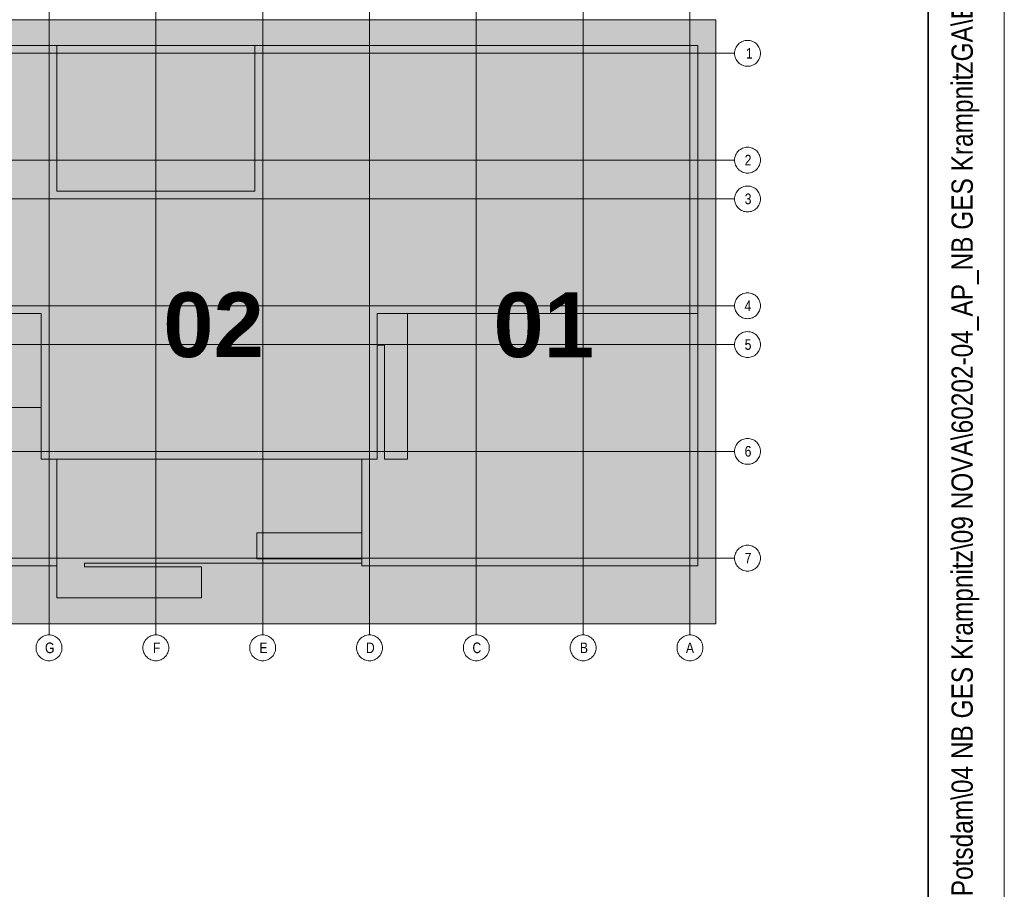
# Model space of a CAD drawing. Extents: x -620 to 300, y 62 to 1107.
# Tile 45 of 256: x 236 to 300, y 223 to 280. Entities that reach past the tile are written whole.
import ezdxf
from ezdxf.lldxf.tags import DXFTag

# ---------------------------------------------------------------- set-up
doc = ezdxf.new("R2010")
doc.units = 0
for name, color, linetype, lineweight in [('iwb_Plankopf Linie', 7, 'Continuous', 13), ('iwb_Plankopf Rahmen', 7, 'Continuous', 35), ('iwb_Plankopf Text', 7, 'Continuous', 18), ('PK_LP', 7, 'Continuous', 9), ('PK_LP_Achsen', 7, 'STRICHPUNKT2', 5)]:
    doc.layers.add(name, color=color, linetype=linetype, lineweight=lineweight)
for name, color, linetype, lineweight, true_color in [('PK_LP_T04', 5, 'Continuous', 9, 0x0000ff), ('PK_LP_T04_Rest', 9, 'Continuous', 9, 0x808080), ('PK_LP_Tennung', 9, 'Continuous', 18, 0x808080)]:
    doc.layers.add(name, color=color, linetype=linetype, lineweight=lineweight, true_color=true_color)
doc.styles.get("Standard").update_dxf_attribs({"font": 'ARIALN.TTF'})
tags = doc.linetypes.add('grob', pattern=[14, 3, -8, 3]).pattern_tags.tags
tags[8:9] = [DXFTag(74, 4), DXFTag(75, 0), DXFTag(340, '0'), DXFTag(46, 0.0), DXFTag(50, 0.0), DXFTag(44, 0.0), DXFTag(45, 0.0)]
tags[6:7] = [DXFTag(74, 4), DXFTag(75, 0), DXFTag(340, '0'), DXFTag(46, 0.0), DXFTag(50, 0.0), DXFTag(44, 0.0), DXFTag(45, 0.0)]
tags[4:5] = [DXFTag(74, 4), DXFTag(75, 0), DXFTag(340, '0'), DXFTag(46, 0.0), DXFTag(50, 0.0), DXFTag(44, 0.0), DXFTag(45, 0.0)]
tags = doc.linetypes.add('STRICHPUNKT2', pattern=[12.7, 6.35, -3.175, 0, -3.175]).pattern_tags.tags
tags[10:11] = [DXFTag(74, 4), DXFTag(75, 0), DXFTag(340, '0'), DXFTag(46, 0.0), DXFTag(50, 0.0), DXFTag(44, 0.0), DXFTag(45, 0.0)]
tags[8:9] = [DXFTag(74, 4), DXFTag(75, 0), DXFTag(340, '0'), DXFTag(46, 0.0), DXFTag(50, 0.0), DXFTag(44, 0.0), DXFTag(45, 0.0)]
tags[6:7] = [DXFTag(74, 4), DXFTag(75, 0), DXFTag(340, '0'), DXFTag(46, 0.0), DXFTag(50, 0.0), DXFTag(44, 0.0), DXFTag(45, 0.0)]
tags[4:5] = [DXFTag(74, 4), DXFTag(75, 0), DXFTag(340, '0'), DXFTag(46, 0.0), DXFTag(50, 0.0), DXFTag(44, 0.0), DXFTag(45, 0.0)]

# ---------------------------------------------------------------- blocks, each defined once
blk = doc.blocks.new('Blockreferenz-A06G9FR58I')
at = {"layer": 'PK_LP', "linetype": 'grob', "lineweight": 5, "ltscale": 0.13}
for p, q in [((216.605, 279.685), (237.643, 279.685)), ((237.643, 279.685), (258.68, 279.685)), ((237.643, 240.014), (237.643, 279.685)), ((237.643, 279.685), (237.643, 240.014)), ((258.68, 279.685), (281.418, 279.685)), ((258.68, 240.014), (258.68, 279.685)), ((258.68, 279.685), (258.68, 240.014)), ((281.418, 279.685), (281.418, 240.014)), ((237.643, 240.014), (216.605, 240.014)), ((258.68, 240.014), (237.643, 240.014)), ((281.418, 240.014), (258.68, 240.014))]:
    blk.add_line(p, q, dxfattribs=at)
at = {"layer": 'PK_LP', "linetype": 'ByBlock', "lineweight": 13, "ltscale": 0.13}
for p, q in [((209.085, 277.985), (238.15, 277.985)), ((238.15, 277.985), (251.16, 277.985)), ((238.15, 268.423), (238.15, 277.985)), ((238.15, 277.985), (238.15, 268.423)), ((251.16, 277.985), (251.16, 268.423)), ((251.16, 268.423), (251.16, 277.985)), ((251.16, 277.985), (280.225, 277.985)), ((280.225, 277.985), (280.225, 260.395)), ((251.16, 268.423), (238.15, 268.423)), ((238.15, 268.423), (251.16, 268.423)), ((237.135, 260.395), (217.113, 260.395)), ((237.135, 250.833), (237.135, 260.395)), ((280.225, 260.395), (259.188, 260.395)), ((259.188, 260.395), (259.188, 250.833)), ((261.185, 260.395), (259.188, 260.395)), ((259.188, 260.395), (259.188, 258.319)), ((280.225, 260.395), (259.188, 260.395)), ((259.188, 260.395), (259.188, 250.833)), ((261.185, 250.833), (261.185, 260.395)), ((280.225, 243.82), (280.225, 260.395)), ((259.188, 258.319), (259.655, 258.319)), ((259.655, 258.319), (259.655, 250.833)), ((237.135, 254.222), (221.25, 254.222)), ((237.135, 250.833), (237.135, 254.222)), ((238.15, 250.833), (237.135, 250.833)), ((259.188, 250.833), (237.135, 250.833)), ((238.15, 250.833), (238.15, 241.714)), ((258.173, 250.833), (238.15, 250.833)), ((238.15, 243.82), (238.15, 250.833)), ((258.173, 243.996), (258.173, 250.833)), ((259.188, 250.833), (258.173, 250.833)), ((258.173, 250.833), (258.173, 245.994)), ((259.655, 250.833), (261.185, 250.833)), ((251.288, 245.994), (251.288, 244.294)), ((258.173, 245.994), (251.288, 245.994)), ((216.098, 243.82), (238.15, 243.82)), ((239.976, 243.754), (239.976, 243.996)), ((239.976, 243.996), (258.173, 243.996)), ((247.66, 243.754), (239.976, 243.754)), ((247.66, 241.714), (247.66, 243.754)), ((251.288, 244.294), (258.173, 244.294)), ((258.173, 244.294), (258.173, 243.82)), ((258.173, 243.82), (280.225, 243.82)), ((238.15, 241.714), (247.66, 241.714))]:
    blk.add_line(p, q, dxfattribs=at)
at = {"layer": 'PK_LP_Achsen', "linetype": 'STRICHPUNKT2', "ltscale": 0.13}
for p, q in [((237.643, 280.408), (237.643, 239.291)), ((244.655, 280.408), (244.655, 239.291)), ((251.668, 280.408), (251.668, 239.291)), ((258.68, 280.408), (258.68, 239.291)), ((265.693, 280.408), (265.693, 239.291)), ((272.705, 280.408), (272.705, 239.291)), ((279.718, 280.408), (279.718, 239.291)), ((128.038, 277.478), (282.648, 277.478)), ((128.038, 270.465), (282.648, 270.465)), ((128.038, 267.915), (282.648, 267.915)), ((128.038, 260.903), (282.648, 260.903)), ((128.038, 258.353), (282.648, 258.353)), ((128.038, 251.34), (282.648, 251.34)), ((128.038, 244.328), (282.648, 244.328))]:
    blk.add_line(p, q, dxfattribs=at)
at = {"layer": 'PK_LP_Achsen', "linetype": 'ByBlock', "ltscale": 0.13}
for p, q in [((282.748, 277.878), (282.791, 277.95)), ((282.791, 277.95), (282.841, 278.017)), ((282.841, 278.017), (282.897, 278.079)), ((282.897, 278.079), (282.958, 278.135)), ((282.958, 278.135), (283.025, 278.184)), ((283.025, 278.184), (283.097, 278.227)), ((283.097, 278.227), (283.172, 278.263)), ((283.172, 278.263), (283.251, 278.291)), ((283.251, 278.291), (283.332, 278.311)), ((283.332, 278.311), (283.414, 278.323)), ((283.414, 278.323), (283.498, 278.328)), ((283.498, 278.328), (283.581, 278.323)), ((283.581, 278.323), (283.663, 278.311)), ((283.663, 278.311), (283.744, 278.291)), ((283.744, 278.291), (283.823, 278.263)), ((283.823, 278.263), (283.898, 278.227)), ((283.898, 278.227), (283.97, 278.184)), ((283.97, 278.184), (284.037, 278.135)), ((284.037, 278.135), (284.099, 278.079)), ((284.099, 278.079), (284.155, 278.017)), ((284.155, 278.017), (284.204, 277.95)), ((284.204, 277.95), (284.247, 277.878)), ((282.648, 277.478), (282.652, 277.561)), ((282.652, 277.394), (282.648, 277.478)), ((282.652, 277.561), (282.664, 277.643)), ((282.664, 277.312), (282.652, 277.394)), ((282.664, 277.643), (282.684, 277.724)), ((282.684, 277.231), (282.664, 277.312)), ((282.684, 277.724), (282.712, 277.803)), ((282.712, 277.803), (282.748, 277.878)), ((284.247, 277.878), (284.283, 277.803)), ((284.283, 277.803), (284.311, 277.724)), ((284.311, 277.724), (284.331, 277.643)), ((284.331, 277.312), (284.311, 277.231)), ((284.331, 277.643), (284.344, 277.561)), ((284.344, 277.394), (284.331, 277.312)), ((284.344, 277.561), (284.348, 277.478)), ((284.348, 277.478), (284.344, 277.394)), ((282.712, 277.152), (282.684, 277.231)), ((282.748, 277.077), (282.712, 277.152)), ((282.791, 277.005), (282.748, 277.077)), ((282.841, 276.938), (282.791, 277.005)), ((282.897, 276.877), (282.841, 276.938)), ((282.958, 276.82), (282.897, 276.877)), ((283.025, 276.771), (282.958, 276.82)), ((283.097, 276.728), (283.025, 276.771)), ((283.172, 276.692), (283.097, 276.728)), ((283.251, 276.664), (283.172, 276.692)), ((283.332, 276.644), (283.251, 276.664)), ((283.414, 276.632), (283.332, 276.644)), ((283.663, 276.644), (283.581, 276.632)), ((283.744, 276.664), (283.663, 276.644)), ((283.823, 276.692), (283.744, 276.664)), ((283.898, 276.728), (283.823, 276.692)), ((283.97, 276.771), (283.898, 276.728)), ((284.037, 276.82), (283.97, 276.771)), ((284.099, 276.877), (284.037, 276.82)), ((284.155, 276.938), (284.099, 276.877)), ((284.204, 277.005), (284.155, 276.938)), ((284.247, 277.077), (284.204, 277.005)), ((284.283, 277.152), (284.247, 277.077)), ((284.311, 277.231), (284.283, 277.152)), ((283.498, 276.628), (283.414, 276.632)), ((283.581, 276.632), (283.498, 276.628)), ((282.712, 270.79), (282.748, 270.866)), ((282.748, 270.866), (282.791, 270.937)), ((282.791, 270.937), (282.841, 271.004)), ((282.841, 271.004), (282.897, 271.066)), ((282.897, 271.066), (282.958, 271.122)), ((282.958, 271.122), (283.025, 271.172)), ((283.025, 271.172), (283.097, 271.215)), ((283.097, 271.215), (283.172, 271.25)), ((283.172, 271.25), (283.251, 271.278)), ((283.251, 271.278), (283.332, 271.299)), ((283.332, 271.299), (283.414, 271.311)), ((283.414, 271.311), (283.498, 271.315)), ((283.498, 271.315), (283.581, 271.311)), ((283.581, 271.311), (283.663, 271.299)), ((283.663, 271.299), (283.744, 271.278)), ((283.744, 271.278), (283.823, 271.25)), ((283.823, 271.25), (283.898, 271.215)), ((283.898, 271.215), (283.97, 271.172)), ((283.97, 271.172), (284.037, 271.122)), ((284.037, 271.122), (284.099, 271.066)), ((284.099, 271.066), (284.155, 271.004)), ((284.155, 271.004), (284.204, 270.937)), ((284.204, 270.937), (284.247, 270.866)), ((284.247, 270.866), (284.283, 270.79)), ((282.648, 270.465), (282.652, 270.548)), ((282.652, 270.382), (282.648, 270.465)), ((282.652, 270.548), (282.664, 270.631)), ((282.664, 270.299), (282.652, 270.382)), ((282.664, 270.631), (282.684, 270.712)), ((282.684, 270.218), (282.664, 270.299)), ((282.684, 270.712), (282.712, 270.79)), ((282.712, 270.14), (282.684, 270.218)), ((284.283, 270.79), (284.311, 270.712)), ((284.311, 270.218), (284.283, 270.14)), ((284.311, 270.712), (284.331, 270.631)), ((284.331, 270.299), (284.311, 270.218)), ((284.331, 270.631), (284.344, 270.548)), ((284.344, 270.382), (284.331, 270.299)), ((284.344, 270.548), (284.348, 270.465)), ((284.348, 270.465), (284.344, 270.382)), ((282.748, 270.064), (282.712, 270.14)), ((282.791, 269.993), (282.748, 270.064)), ((282.841, 269.926), (282.791, 269.993)), ((282.897, 269.864), (282.841, 269.926)), ((282.958, 269.808), (282.897, 269.864)), ((283.025, 269.758), (282.958, 269.808)), ((283.097, 269.715), (283.025, 269.758)), ((283.172, 269.68), (283.097, 269.715)), ((283.251, 269.652), (283.172, 269.68)), ((283.332, 269.631), (283.251, 269.652)), ((283.414, 269.619), (283.332, 269.631)), ((283.498, 269.615), (283.414, 269.619)), ((283.581, 269.619), (283.498, 269.615)), ((283.663, 269.631), (283.581, 269.619)), ((283.744, 269.652), (283.663, 269.631)), ((283.823, 269.68), (283.744, 269.652)), ((283.898, 269.715), (283.823, 269.68)), ((283.97, 269.758), (283.898, 269.715)), ((284.037, 269.808), (283.97, 269.758)), ((284.099, 269.864), (284.037, 269.808)), ((284.155, 269.926), (284.099, 269.864)), ((284.204, 269.993), (284.155, 269.926)), ((284.247, 270.064), (284.204, 269.993)), ((284.283, 270.14), (284.247, 270.064)), ((282.684, 268.162), (282.712, 268.24)), ((282.712, 268.24), (282.748, 268.316)), ((282.748, 268.316), (282.791, 268.387)), ((282.791, 268.387), (282.841, 268.454)), ((282.841, 268.454), (282.897, 268.516)), ((282.897, 268.516), (282.958, 268.572)), ((282.958, 268.572), (283.025, 268.622)), ((283.025, 268.622), (283.097, 268.665)), ((283.097, 268.665), (283.172, 268.7)), ((283.172, 268.7), (283.251, 268.728)), ((283.251, 268.728), (283.332, 268.749)), ((283.332, 268.749), (283.414, 268.761)), ((283.414, 268.761), (283.498, 268.765)), ((283.498, 268.765), (283.581, 268.761)), ((283.581, 268.761), (283.663, 268.749)), ((283.663, 268.749), (283.744, 268.728)), ((283.744, 268.728), (283.823, 268.7)), ((283.823, 268.7), (283.898, 268.665)), ((283.898, 268.665), (283.97, 268.622)), ((283.97, 268.622), (284.037, 268.572)), ((284.037, 268.572), (284.099, 268.516)), ((284.099, 268.516), (284.155, 268.454)), ((284.155, 268.454), (284.204, 268.387)), ((284.204, 268.387), (284.247, 268.316)), ((284.247, 268.316), (284.283, 268.24)), ((284.283, 268.24), (284.311, 268.162)), ((282.648, 267.915), (282.652, 267.998)), ((282.652, 267.832), (282.648, 267.915)), ((282.652, 267.998), (282.664, 268.081)), ((282.664, 267.749), (282.652, 267.832)), ((282.664, 268.081), (282.684, 268.162)), ((282.684, 267.668), (282.664, 267.749)), ((282.712, 267.59), (282.684, 267.668)), ((284.311, 267.668), (284.283, 267.59)), ((284.311, 268.162), (284.331, 268.081)), ((284.331, 267.749), (284.311, 267.668)), ((284.331, 268.081), (284.344, 267.998)), ((284.344, 267.832), (284.331, 267.749)), ((284.344, 267.998), (284.348, 267.915)), ((284.348, 267.915), (284.344, 267.832)), ((282.748, 267.514), (282.712, 267.59)), ((282.791, 267.443), (282.748, 267.514)), ((282.841, 267.376), (282.791, 267.443)), ((282.897, 267.314), (282.841, 267.376)), ((282.958, 267.258), (282.897, 267.314)), ((283.025, 267.208), (282.958, 267.258)), ((283.097, 267.165), (283.025, 267.208)), ((283.172, 267.13), (283.097, 267.165)), ((283.251, 267.102), (283.172, 267.13)), ((283.332, 267.081), (283.251, 267.102)), ((283.414, 267.069), (283.332, 267.081)), ((283.498, 267.065), (283.414, 267.069)), ((283.581, 267.069), (283.498, 267.065)), ((283.663, 267.081), (283.581, 267.069)), ((283.744, 267.102), (283.663, 267.081)), ((283.823, 267.13), (283.744, 267.102)), ((283.898, 267.165), (283.823, 267.13)), ((283.97, 267.208), (283.898, 267.165)), ((284.037, 267.258), (283.97, 267.208)), ((284.099, 267.314), (284.037, 267.258)), ((284.155, 267.376), (284.099, 267.314)), ((284.204, 267.443), (284.155, 267.376)), ((284.247, 267.514), (284.204, 267.443)), ((284.283, 267.59), (284.247, 267.514)), ((282.664, 261.068), (282.684, 261.149)), ((282.684, 261.149), (282.712, 261.228)), ((282.712, 261.228), (282.748, 261.303)), ((282.748, 261.303), (282.791, 261.375)), ((282.791, 261.375), (282.841, 261.442)), ((282.841, 261.442), (282.897, 261.504)), ((282.897, 261.504), (282.958, 261.56)), ((282.958, 261.56), (283.025, 261.609)), ((283.025, 261.609), (283.097, 261.652)), ((283.097, 261.652), (283.172, 261.688)), ((283.172, 261.688), (283.251, 261.716)), ((283.251, 261.716), (283.332, 261.736)), ((283.332, 261.736), (283.414, 261.748)), ((283.414, 261.748), (283.498, 261.753)), ((283.498, 261.753), (283.581, 261.748)), ((283.581, 261.748), (283.663, 261.736)), ((283.663, 261.736), (283.744, 261.716)), ((283.744, 261.716), (283.823, 261.688)), ((283.823, 261.688), (283.898, 261.652)), ((283.898, 261.652), (283.97, 261.609)), ((283.97, 261.609), (284.037, 261.56)), ((284.037, 261.56), (284.099, 261.504)), ((284.099, 261.504), (284.155, 261.442)), ((284.155, 261.442), (284.204, 261.375)), ((284.204, 261.375), (284.247, 261.303)), ((284.247, 261.303), (284.283, 261.228)), ((284.283, 261.228), (284.311, 261.149)), ((284.311, 261.149), (284.331, 261.068)), ((282.648, 260.903), (282.652, 260.986)), ((282.652, 260.819), (282.648, 260.903)), ((282.652, 260.986), (282.664, 261.068)), ((282.664, 260.737), (282.652, 260.819)), ((282.684, 260.656), (282.664, 260.737)), ((282.712, 260.577), (282.684, 260.656)), ((282.748, 260.502), (282.712, 260.577)), ((282.791, 260.43), (282.748, 260.502)), ((284.247, 260.502), (284.204, 260.43)), ((284.283, 260.577), (284.247, 260.502)), ((284.311, 260.656), (284.283, 260.577)), ((284.331, 260.737), (284.311, 260.656)), ((284.331, 261.068), (284.344, 260.986)), ((284.344, 260.819), (284.331, 260.737)), ((284.344, 260.986), (284.348, 260.903)), ((284.348, 260.903), (284.344, 260.819)), ((282.841, 260.363), (282.791, 260.43)), ((282.897, 260.302), (282.841, 260.363)), ((282.958, 260.245), (282.897, 260.302)), ((283.025, 260.196), (282.958, 260.245)), ((283.097, 260.153), (283.025, 260.196)), ((283.172, 260.117), (283.097, 260.153)), ((283.251, 260.089), (283.172, 260.117)), ((283.332, 260.069), (283.251, 260.089)), ((283.414, 260.057), (283.332, 260.069)), ((283.498, 260.053), (283.414, 260.057)), ((283.581, 260.057), (283.498, 260.053)), ((283.663, 260.069), (283.581, 260.057)), ((283.744, 260.089), (283.663, 260.069)), ((283.823, 260.117), (283.744, 260.089)), ((283.898, 260.153), (283.823, 260.117)), ((283.97, 260.196), (283.898, 260.153)), ((284.037, 260.245), (283.97, 260.196)), ((284.099, 260.302), (284.037, 260.245)), ((284.155, 260.363), (284.099, 260.302)), ((284.204, 260.43), (284.155, 260.363)), ((283.332, 259.186), (283.414, 259.198)), ((283.414, 259.198), (283.498, 259.203)), ((283.498, 259.203), (283.581, 259.198)), ((283.581, 259.198), (283.663, 259.186)), ((282.664, 258.518), (282.684, 258.599)), ((282.684, 258.599), (282.712, 258.678)), ((282.712, 258.678), (282.748, 258.753)), ((282.748, 258.753), (282.791, 258.825)), ((282.791, 258.825), (282.841, 258.892)), ((282.841, 258.892), (282.897, 258.954)), ((282.897, 258.954), (282.958, 259.01)), ((282.958, 259.01), (283.025, 259.059)), ((283.025, 259.059), (283.097, 259.102)), ((283.097, 259.102), (283.172, 259.138)), ((283.172, 259.138), (283.251, 259.166)), ((283.251, 259.166), (283.332, 259.186)), ((283.663, 259.186), (283.744, 259.166)), ((283.744, 259.166), (283.823, 259.138)), ((283.823, 259.138), (283.898, 259.102)), ((283.898, 259.102), (283.97, 259.059)), ((283.97, 259.059), (284.037, 259.01)), ((284.037, 259.01), (284.099, 258.954)), ((284.099, 258.954), (284.155, 258.892)), ((284.155, 258.892), (284.204, 258.825)), ((284.204, 258.825), (284.247, 258.753)), ((284.247, 258.753), (284.283, 258.678)), ((284.283, 258.678), (284.311, 258.599)), ((284.311, 258.599), (284.331, 258.518)), ((282.648, 258.353), (282.652, 258.436)), ((282.652, 258.269), (282.648, 258.353)), ((282.652, 258.436), (282.664, 258.518)), ((282.664, 258.187), (282.652, 258.269)), ((282.684, 258.106), (282.664, 258.187)), ((282.712, 258.027), (282.684, 258.106)), ((282.748, 257.952), (282.712, 258.027)), ((282.791, 257.88), (282.748, 257.952)), ((284.247, 257.952), (284.204, 257.88)), ((284.283, 258.027), (284.247, 257.952)), ((284.311, 258.106), (284.283, 258.027)), ((284.331, 258.187), (284.311, 258.106)), ((284.331, 258.518), (284.344, 258.436)), ((284.344, 258.269), (284.331, 258.187)), ((284.344, 258.436), (284.348, 258.353)), ((284.348, 258.353), (284.344, 258.269)), ((282.841, 257.813), (282.791, 257.88)), ((282.897, 257.752), (282.841, 257.813)), ((282.958, 257.695), (282.897, 257.752)), ((283.025, 257.646), (282.958, 257.695)), ((283.097, 257.603), (283.025, 257.646)), ((283.172, 257.567), (283.097, 257.603)), ((283.251, 257.539), (283.172, 257.567)), ((283.332, 257.519), (283.251, 257.539)), ((283.414, 257.507), (283.332, 257.519)), ((283.498, 257.503), (283.414, 257.507)), ((283.581, 257.507), (283.498, 257.503)), ((283.663, 257.519), (283.581, 257.507)), ((283.744, 257.539), (283.663, 257.519)), ((283.823, 257.567), (283.744, 257.539)), ((283.898, 257.603), (283.823, 257.567)), ((283.97, 257.646), (283.898, 257.603)), ((284.037, 257.695), (283.97, 257.646)), ((284.099, 257.752), (284.037, 257.695)), ((284.155, 257.813), (284.099, 257.752)), ((284.204, 257.88), (284.155, 257.813)), ((283.025, 252.047), (283.097, 252.09)), ((283.097, 252.09), (283.172, 252.125)), ((283.172, 252.125), (283.251, 252.153)), ((283.251, 252.153), (283.332, 252.174)), ((283.332, 252.174), (283.414, 252.186)), ((283.414, 252.186), (283.498, 252.19)), ((283.498, 252.19), (283.581, 252.186)), ((283.581, 252.186), (283.663, 252.174)), ((283.663, 252.174), (283.744, 252.153)), ((283.744, 252.153), (283.823, 252.125)), ((283.823, 252.125), (283.898, 252.09)), ((283.898, 252.09), (283.97, 252.047)), ((282.652, 251.423), (282.664, 251.506)), ((282.664, 251.506), (282.684, 251.587)), ((282.684, 251.587), (282.712, 251.665)), ((282.712, 251.665), (282.748, 251.741)), ((282.748, 251.741), (282.791, 251.812)), ((282.791, 251.812), (282.841, 251.879)), ((282.841, 251.879), (282.897, 251.941)), ((282.897, 251.941), (282.958, 251.997)), ((282.958, 251.997), (283.025, 252.047)), ((283.97, 252.047), (284.037, 251.997)), ((284.037, 251.997), (284.099, 251.941)), ((284.099, 251.941), (284.155, 251.879)), ((284.155, 251.879), (284.204, 251.812)), ((284.204, 251.812), (284.247, 251.741)), ((284.247, 251.741), (284.283, 251.665)), ((284.283, 251.665), (284.311, 251.587)), ((284.311, 251.587), (284.331, 251.506)), ((284.331, 251.506), (284.344, 251.423)), ((282.648, 251.34), (282.652, 251.423)), ((282.652, 251.257), (282.648, 251.34)), ((282.664, 251.174), (282.652, 251.257)), ((282.684, 251.093), (282.664, 251.174)), ((282.712, 251.015), (282.684, 251.093)), ((282.748, 250.939), (282.712, 251.015)), ((282.791, 250.868), (282.748, 250.939)), ((282.841, 250.801), (282.791, 250.868)), ((282.897, 250.739), (282.841, 250.801)), ((284.155, 250.801), (284.099, 250.739)), ((284.204, 250.868), (284.155, 250.801)), ((284.247, 250.939), (284.204, 250.868)), ((284.283, 251.015), (284.247, 250.939)), ((284.311, 251.093), (284.283, 251.015)), ((284.331, 251.174), (284.311, 251.093)), ((284.344, 251.257), (284.331, 251.174)), ((284.344, 251.423), (284.348, 251.34)), ((284.348, 251.34), (284.344, 251.257)), ((282.958, 250.683), (282.897, 250.739)), ((283.025, 250.633), (282.958, 250.683)), ((283.097, 250.59), (283.025, 250.633)), ((283.172, 250.555), (283.097, 250.59)), ((283.251, 250.527), (283.172, 250.555)), ((283.332, 250.506), (283.251, 250.527)), ((283.414, 250.494), (283.332, 250.506)), ((283.498, 250.49), (283.414, 250.494)), ((283.581, 250.494), (283.498, 250.49)), ((283.663, 250.506), (283.581, 250.494)), ((283.744, 250.527), (283.663, 250.506)), ((283.823, 250.555), (283.744, 250.527)), ((283.898, 250.59), (283.823, 250.555)), ((283.97, 250.633), (283.898, 250.59)), ((284.037, 250.683), (283.97, 250.633)), ((284.099, 250.739), (284.037, 250.683)), ((282.897, 244.929), (282.958, 244.985)), ((282.958, 244.985), (283.025, 245.034)), ((283.025, 245.034), (283.097, 245.077)), ((283.097, 245.077), (283.172, 245.113)), ((283.172, 245.113), (283.251, 245.141)), ((283.251, 245.141), (283.332, 245.161)), ((283.332, 245.161), (283.414, 245.173)), ((283.414, 245.173), (283.498, 245.178)), ((283.498, 245.178), (283.581, 245.173)), ((283.581, 245.173), (283.663, 245.161)), ((283.663, 245.161), (283.744, 245.141)), ((283.744, 245.141), (283.823, 245.113)), ((283.823, 245.113), (283.898, 245.077)), ((283.898, 245.077), (283.97, 245.034)), ((283.97, 245.034), (284.037, 244.985)), ((284.037, 244.985), (284.099, 244.929)), ((282.648, 244.328), (282.652, 244.411)), ((282.652, 244.244), (282.648, 244.328)), ((282.652, 244.411), (282.664, 244.493)), ((282.664, 244.493), (282.684, 244.574)), ((282.684, 244.574), (282.712, 244.653)), ((282.712, 244.653), (282.748, 244.728)), ((282.748, 244.728), (282.791, 244.8)), ((282.791, 244.8), (282.841, 244.867)), ((282.841, 244.867), (282.897, 244.929)), ((284.099, 244.929), (284.155, 244.867)), ((284.155, 244.867), (284.204, 244.8)), ((284.204, 244.8), (284.247, 244.728)), ((284.247, 244.728), (284.283, 244.653)), ((284.283, 244.653), (284.311, 244.574)), ((284.311, 244.574), (284.331, 244.493)), ((284.331, 244.493), (284.344, 244.411)), ((284.344, 244.411), (284.348, 244.328)), ((284.348, 244.328), (284.344, 244.244)), ((282.664, 244.162), (282.652, 244.244)), ((282.684, 244.081), (282.664, 244.162)), ((282.712, 244.002), (282.684, 244.081)), ((282.748, 243.927), (282.712, 244.002)), ((282.791, 243.855), (282.748, 243.927)), ((282.841, 243.788), (282.791, 243.855)), ((282.897, 243.727), (282.841, 243.788)), ((282.958, 243.67), (282.897, 243.727)), ((284.099, 243.727), (284.037, 243.67)), ((284.155, 243.788), (284.099, 243.727)), ((284.204, 243.855), (284.155, 243.788)), ((284.247, 243.927), (284.204, 243.855)), ((284.283, 244.002), (284.247, 243.927)), ((284.311, 244.081), (284.283, 244.002)), ((284.331, 244.162), (284.311, 244.081)), ((284.344, 244.244), (284.331, 244.162)), ((283.025, 243.621), (282.958, 243.67)), ((283.097, 243.578), (283.025, 243.621)), ((283.172, 243.542), (283.097, 243.578)), ((283.251, 243.514), (283.172, 243.542)), ((283.332, 243.494), (283.251, 243.514)), ((283.414, 243.482), (283.332, 243.494)), ((283.498, 243.478), (283.414, 243.482)), ((283.581, 243.482), (283.498, 243.478)), ((283.663, 243.494), (283.581, 243.482)), ((283.744, 243.514), (283.663, 243.494)), ((283.823, 243.542), (283.744, 243.514)), ((283.898, 243.578), (283.823, 243.542)), ((283.97, 243.621), (283.898, 243.578)), ((284.037, 243.67), (283.97, 243.621)), ((237.17, 239.148), (237.242, 239.191)), ((237.242, 239.191), (237.317, 239.227)), ((237.317, 239.227), (237.396, 239.255)), ((237.396, 239.255), (237.477, 239.275)), ((237.477, 239.275), (237.559, 239.287)), ((237.559, 239.287), (237.643, 239.291)), ((237.643, 239.291), (237.726, 239.287)), ((237.726, 239.287), (237.809, 239.275)), ((237.809, 239.275), (237.889, 239.255)), ((237.889, 239.255), (237.968, 239.227)), ((237.968, 239.227), (238.043, 239.191)), ((238.043, 239.191), (238.115, 239.148)), ((244.183, 239.148), (244.255, 239.191)), ((244.255, 239.191), (244.33, 239.227)), ((244.33, 239.227), (244.408, 239.255)), ((244.408, 239.255), (244.489, 239.275)), ((244.489, 239.275), (244.572, 239.287)), ((244.572, 239.287), (244.655, 239.291)), ((244.655, 239.291), (244.739, 239.287)), ((244.739, 239.287), (244.821, 239.275)), ((244.821, 239.275), (244.902, 239.255)), ((244.902, 239.255), (244.98, 239.227)), ((244.98, 239.227), (245.056, 239.191)), ((245.056, 239.191), (245.127, 239.148)), ((251.195, 239.148), (251.267, 239.191)), ((251.267, 239.191), (251.342, 239.227)), ((251.342, 239.227), (251.421, 239.255)), ((251.421, 239.255), (251.502, 239.275)), ((251.502, 239.275), (251.584, 239.287)), ((251.584, 239.287), (251.668, 239.291)), ((251.668, 239.291), (251.751, 239.287)), ((251.751, 239.287), (251.834, 239.275)), ((251.834, 239.275), (251.914, 239.255)), ((251.914, 239.255), (251.993, 239.227)), ((251.993, 239.227), (252.068, 239.191)), ((252.068, 239.191), (252.14, 239.148)), ((258.208, 239.148), (258.28, 239.191)), ((258.28, 239.191), (258.355, 239.227)), ((258.355, 239.227), (258.433, 239.255)), ((258.433, 239.255), (258.514, 239.275)), ((258.514, 239.275), (258.597, 239.287)), ((258.597, 239.287), (258.68, 239.291)), ((258.68, 239.291), (258.764, 239.287)), ((258.764, 239.287), (258.846, 239.275)), ((258.846, 239.275), (258.927, 239.255)), ((258.927, 239.255), (259.005, 239.227)), ((259.005, 239.227), (259.081, 239.191)), ((259.081, 239.191), (259.152, 239.148)), ((265.22, 239.148), (265.292, 239.191)), ((265.292, 239.191), (265.367, 239.227)), ((265.367, 239.227), (265.446, 239.255)), ((265.446, 239.255), (265.527, 239.275)), ((265.527, 239.275), (265.609, 239.287)), ((265.609, 239.287), (265.693, 239.291)), ((265.693, 239.291), (265.776, 239.287)), ((265.776, 239.287), (265.859, 239.275)), ((265.859, 239.275), (265.939, 239.255)), ((265.939, 239.255), (266.018, 239.227)), ((266.018, 239.227), (266.093, 239.191)), ((266.093, 239.191), (266.165, 239.148)), ((272.233, 239.148), (272.305, 239.191)), ((272.305, 239.191), (272.38, 239.227)), ((272.38, 239.227), (272.458, 239.255)), ((272.458, 239.255), (272.539, 239.275)), ((272.539, 239.275), (272.622, 239.287)), ((272.622, 239.287), (272.705, 239.291)), ((272.705, 239.291), (272.789, 239.287)), ((272.789, 239.287), (272.871, 239.275)), ((272.871, 239.275), (272.952, 239.255)), ((272.952, 239.255), (273.03, 239.227)), ((273.03, 239.227), (273.106, 239.191)), ((273.106, 239.191), (273.177, 239.148)), ((279.245, 239.148), (279.317, 239.191)), ((279.317, 239.191), (279.392, 239.227)), ((279.392, 239.227), (279.471, 239.255)), ((279.471, 239.255), (279.552, 239.275)), ((279.552, 239.275), (279.634, 239.287)), ((279.634, 239.287), (279.718, 239.291)), ((279.718, 239.291), (279.801, 239.287)), ((279.801, 239.287), (279.884, 239.275)), ((279.884, 239.275), (279.964, 239.255)), ((279.964, 239.255), (280.043, 239.227)), ((280.043, 239.227), (280.118, 239.191)), ((280.118, 239.191), (280.19, 239.148)), ((236.793, 238.441), (236.797, 238.525)), ((236.797, 238.525), (236.809, 238.607)), ((236.809, 238.607), (236.829, 238.688)), ((236.829, 238.688), (236.857, 238.767)), ((236.857, 238.767), (236.893, 238.842)), ((236.893, 238.842), (236.936, 238.914)), ((236.936, 238.914), (236.986, 238.981)), ((236.986, 238.981), (237.042, 239.042)), ((237.042, 239.042), (237.103, 239.098)), ((237.103, 239.098), (237.17, 239.148)), ((238.115, 239.148), (238.182, 239.098)), ((238.182, 239.098), (238.244, 239.042)), ((238.244, 239.042), (238.3, 238.981)), ((238.3, 238.981), (238.349, 238.914)), ((238.349, 238.914), (238.392, 238.842)), ((238.392, 238.842), (238.428, 238.767)), ((238.428, 238.767), (238.456, 238.688)), ((238.456, 238.688), (238.476, 238.607)), ((238.476, 238.607), (238.489, 238.525)), ((238.489, 238.525), (238.493, 238.441)), ((243.805, 238.441), (243.809, 238.525)), ((243.809, 238.525), (243.822, 238.607)), ((243.822, 238.607), (243.842, 238.688)), ((243.842, 238.688), (243.87, 238.767)), ((243.87, 238.767), (243.906, 238.842)), ((243.906, 238.842), (243.948, 238.914)), ((243.948, 238.914), (243.998, 238.981)), ((243.998, 238.981), (244.054, 239.042)), ((244.054, 239.042), (244.116, 239.098)), ((244.116, 239.098), (244.183, 239.148)), ((245.127, 239.148), (245.194, 239.098)), ((245.194, 239.098), (245.256, 239.042)), ((245.256, 239.042), (245.312, 238.981)), ((245.312, 238.981), (245.362, 238.914)), ((245.362, 238.914), (245.405, 238.842)), ((245.405, 238.842), (245.44, 238.767)), ((245.44, 238.767), (245.469, 238.688)), ((245.469, 238.688), (245.489, 238.607)), ((245.489, 238.607), (245.501, 238.525)), ((245.501, 238.525), (245.505, 238.441)), ((250.818, 238.441), (250.822, 238.525)), ((250.822, 238.525), (250.834, 238.607)), ((250.834, 238.607), (250.854, 238.688)), ((250.854, 238.688), (250.882, 238.767)), ((250.882, 238.767), (250.918, 238.842)), ((250.918, 238.842), (250.961, 238.914)), ((250.961, 238.914), (251.011, 238.981)), ((251.011, 238.981), (251.067, 239.042)), ((251.067, 239.042), (251.128, 239.098)), ((251.128, 239.098), (251.195, 239.148)), ((252.14, 239.148), (252.207, 239.098)), ((252.207, 239.098), (252.269, 239.042)), ((252.269, 239.042), (252.325, 238.981)), ((252.325, 238.981), (252.374, 238.914)), ((252.374, 238.914), (252.417, 238.842)), ((252.417, 238.842), (252.453, 238.767)), ((252.453, 238.767), (252.481, 238.688)), ((252.481, 238.688), (252.501, 238.607)), ((252.501, 238.607), (252.514, 238.525)), ((252.514, 238.525), (252.518, 238.441)), ((257.83, 238.441), (257.834, 238.525)), ((257.834, 238.525), (257.847, 238.607)), ((257.847, 238.607), (257.867, 238.688)), ((257.867, 238.688), (257.895, 238.767)), ((257.895, 238.767), (257.931, 238.842)), ((257.931, 238.842), (257.973, 238.914)), ((257.973, 238.914), (258.023, 238.981)), ((258.023, 238.981), (258.079, 239.042)), ((258.079, 239.042), (258.141, 239.098)), ((258.141, 239.098), (258.208, 239.148)), ((259.152, 239.148), (259.219, 239.098)), ((259.219, 239.098), (259.281, 239.042)), ((259.281, 239.042), (259.337, 238.981)), ((259.337, 238.981), (259.387, 238.914)), ((259.387, 238.914), (259.43, 238.842)), ((259.43, 238.842), (259.465, 238.767)), ((259.465, 238.767), (259.494, 238.688)), ((259.494, 238.688), (259.514, 238.607)), ((259.514, 238.607), (259.526, 238.525)), ((259.526, 238.525), (259.53, 238.441)), ((264.843, 238.441), (264.847, 238.525)), ((264.847, 238.525), (264.859, 238.607)), ((264.859, 238.607), (264.879, 238.688)), ((264.879, 238.688), (264.907, 238.767)), ((264.907, 238.767), (264.943, 238.842)), ((264.943, 238.842), (264.986, 238.914)), ((264.986, 238.914), (265.036, 238.981)), ((265.036, 238.981), (265.092, 239.042)), ((265.092, 239.042), (265.153, 239.098)), ((265.153, 239.098), (265.22, 239.148)), ((266.165, 239.148), (266.232, 239.098)), ((266.232, 239.098), (266.294, 239.042)), ((266.294, 239.042), (266.35, 238.981)), ((266.35, 238.981), (266.399, 238.914)), ((266.399, 238.914), (266.442, 238.842)), ((266.442, 238.842), (266.478, 238.767)), ((266.478, 238.767), (266.506, 238.688)), ((266.506, 238.688), (266.526, 238.607)), ((266.526, 238.607), (266.539, 238.525)), ((266.539, 238.525), (266.543, 238.441)), ((271.855, 238.441), (271.859, 238.525)), ((271.859, 238.525), (271.872, 238.607)), ((271.872, 238.607), (271.892, 238.688)), ((271.892, 238.688), (271.92, 238.767)), ((271.92, 238.767), (271.956, 238.842)), ((271.956, 238.842), (271.998, 238.914)), ((271.998, 238.914), (272.048, 238.981)), ((272.048, 238.981), (272.104, 239.042)), ((272.104, 239.042), (272.166, 239.098)), ((272.166, 239.098), (272.233, 239.148)), ((273.177, 239.148), (273.244, 239.098)), ((273.244, 239.098), (273.306, 239.042)), ((273.306, 239.042), (273.362, 238.981)), ((273.362, 238.981), (273.412, 238.914)), ((273.412, 238.914), (273.455, 238.842)), ((273.455, 238.842), (273.49, 238.767)), ((273.49, 238.767), (273.519, 238.688)), ((273.519, 238.688), (273.539, 238.607)), ((273.539, 238.607), (273.551, 238.525)), ((273.551, 238.525), (273.555, 238.441)), ((278.868, 238.441), (278.872, 238.525)), ((278.872, 238.525), (278.884, 238.607)), ((278.884, 238.607), (278.904, 238.688)), ((278.904, 238.688), (278.932, 238.767)), ((278.932, 238.767), (278.968, 238.842)), ((278.968, 238.842), (279.011, 238.914)), ((279.011, 238.914), (279.061, 238.981)), ((279.061, 238.981), (279.117, 239.042)), ((279.117, 239.042), (279.178, 239.098)), ((279.178, 239.098), (279.245, 239.148)), ((280.19, 239.148), (280.257, 239.098)), ((280.257, 239.098), (280.319, 239.042)), ((280.319, 239.042), (280.375, 238.981)), ((280.375, 238.981), (280.424, 238.914)), ((280.424, 238.914), (280.467, 238.842)), ((280.467, 238.842), (280.503, 238.767)), ((280.503, 238.767), (280.531, 238.688)), ((280.531, 238.688), (280.551, 238.607)), ((280.551, 238.607), (280.564, 238.525)), ((280.564, 238.525), (280.568, 238.441)), ((236.797, 238.358), (236.793, 238.441)), ((236.809, 238.275), (236.797, 238.358)), ((236.829, 238.195), (236.809, 238.275)), ((236.857, 238.116), (236.829, 238.195)), ((236.893, 238.041), (236.857, 238.116)), ((236.936, 237.969), (236.893, 238.041)), ((236.986, 237.902), (236.936, 237.969)), ((237.042, 237.84), (236.986, 237.902)), ((238.3, 237.902), (238.244, 237.84)), ((238.349, 237.969), (238.3, 237.902)), ((238.392, 238.041), (238.349, 237.969)), ((238.428, 238.116), (238.392, 238.041)), ((238.456, 238.195), (238.428, 238.116)), ((238.476, 238.275), (238.456, 238.195)), ((238.489, 238.358), (238.476, 238.275)), ((238.493, 238.441), (238.489, 238.358)), ((243.809, 238.358), (243.805, 238.441)), ((243.822, 238.275), (243.809, 238.358)), ((243.842, 238.195), (243.822, 238.275)), ((243.87, 238.116), (243.842, 238.195)), ((243.906, 238.041), (243.87, 238.116)), ((243.948, 237.969), (243.906, 238.041)), ((243.998, 237.902), (243.948, 237.969)), ((244.054, 237.84), (243.998, 237.902)), ((245.312, 237.902), (245.256, 237.84)), ((245.362, 237.969), (245.312, 237.902)), ((245.405, 238.041), (245.362, 237.969)), ((245.44, 238.116), (245.405, 238.041)), ((245.469, 238.195), (245.44, 238.116)), ((245.489, 238.275), (245.469, 238.195)), ((245.501, 238.358), (245.489, 238.275)), ((245.505, 238.441), (245.501, 238.358)), ((250.822, 238.358), (250.818, 238.441)), ((250.834, 238.275), (250.822, 238.358)), ((250.854, 238.195), (250.834, 238.275)), ((250.882, 238.116), (250.854, 238.195)), ((250.918, 238.041), (250.882, 238.116)), ((250.961, 237.969), (250.918, 238.041)), ((251.011, 237.902), (250.961, 237.969)), ((251.067, 237.84), (251.011, 237.902)), ((252.325, 237.902), (252.269, 237.84)), ((252.374, 237.969), (252.325, 237.902)), ((252.417, 238.041), (252.374, 237.969)), ((252.453, 238.116), (252.417, 238.041)), ((252.481, 238.195), (252.453, 238.116)), ((252.501, 238.275), (252.481, 238.195)), ((252.514, 238.358), (252.501, 238.275)), ((252.518, 238.441), (252.514, 238.358)), ((257.834, 238.358), (257.83, 238.441)), ((257.847, 238.275), (257.834, 238.358)), ((257.867, 238.195), (257.847, 238.275)), ((257.895, 238.116), (257.867, 238.195)), ((257.931, 238.041), (257.895, 238.116)), ((257.973, 237.969), (257.931, 238.041)), ((258.023, 237.902), (257.973, 237.969)), ((258.079, 237.84), (258.023, 237.902)), ((259.337, 237.902), (259.281, 237.84)), ((259.387, 237.969), (259.337, 237.902)), ((259.43, 238.041), (259.387, 237.969)), ((259.465, 238.116), (259.43, 238.041)), ((259.494, 238.195), (259.465, 238.116)), ((259.514, 238.275), (259.494, 238.195)), ((259.526, 238.358), (259.514, 238.275)), ((259.53, 238.441), (259.526, 238.358)), ((264.847, 238.358), (264.843, 238.441)), ((264.859, 238.275), (264.847, 238.358)), ((264.879, 238.195), (264.859, 238.275)), ((264.907, 238.116), (264.879, 238.195)), ((264.943, 238.041), (264.907, 238.116)), ((264.986, 237.969), (264.943, 238.041)), ((265.036, 237.902), (264.986, 237.969)), ((265.092, 237.84), (265.036, 237.902)), ((266.35, 237.902), (266.294, 237.84)), ((266.399, 237.969), (266.35, 237.902)), ((266.442, 238.041), (266.399, 237.969)), ((266.478, 238.116), (266.442, 238.041)), ((266.506, 238.195), (266.478, 238.116)), ((266.526, 238.275), (266.506, 238.195)), ((266.539, 238.358), (266.526, 238.275)), ((266.543, 238.441), (266.539, 238.358)), ((271.859, 238.358), (271.855, 238.441)), ((271.872, 238.275), (271.859, 238.358)), ((271.892, 238.195), (271.872, 238.275)), ((271.92, 238.116), (271.892, 238.195)), ((271.956, 238.041), (271.92, 238.116)), ((271.998, 237.969), (271.956, 238.041)), ((272.048, 237.902), (271.998, 237.969)), ((272.104, 237.84), (272.048, 237.902)), ((273.362, 237.902), (273.306, 237.84)), ((273.412, 237.969), (273.362, 237.902)), ((273.455, 238.041), (273.412, 237.969)), ((273.49, 238.116), (273.455, 238.041)), ((273.519, 238.195), (273.49, 238.116)), ((273.539, 238.275), (273.519, 238.195)), ((273.551, 238.358), (273.539, 238.275)), ((273.555, 238.441), (273.551, 238.358)), ((278.872, 238.358), (278.868, 238.441)), ((278.884, 238.275), (278.872, 238.358)), ((278.904, 238.195), (278.884, 238.275)), ((278.932, 238.116), (278.904, 238.195)), ((278.968, 238.041), (278.932, 238.116)), ((279.011, 237.969), (278.968, 238.041)), ((279.061, 237.902), (279.011, 237.969)), ((279.117, 237.84), (279.061, 237.902)), ((280.375, 237.902), (280.319, 237.84)), ((280.424, 237.969), (280.375, 237.902)), ((280.467, 238.041), (280.424, 237.969)), ((280.503, 238.116), (280.467, 238.041)), ((280.531, 238.195), (280.503, 238.116)), ((280.551, 238.275), (280.531, 238.195)), ((280.564, 238.358), (280.551, 238.275)), ((280.568, 238.441), (280.564, 238.358)), ((237.103, 237.784), (237.042, 237.84)), ((237.17, 237.735), (237.103, 237.784)), ((237.242, 237.692), (237.17, 237.735)), ((237.317, 237.656), (237.242, 237.692)), ((237.396, 237.628), (237.317, 237.656)), ((237.477, 237.608), (237.396, 237.628)), ((237.559, 237.595), (237.477, 237.608)), ((237.643, 237.591), (237.559, 237.595)), ((237.726, 237.595), (237.643, 237.591)), ((237.809, 237.608), (237.726, 237.595)), ((237.889, 237.628), (237.809, 237.608)), ((237.968, 237.656), (237.889, 237.628)), ((238.043, 237.692), (237.968, 237.656)), ((238.115, 237.735), (238.043, 237.692)), ((238.182, 237.784), (238.115, 237.735)), ((238.244, 237.84), (238.182, 237.784)), ((244.116, 237.784), (244.054, 237.84)), ((244.183, 237.735), (244.116, 237.784)), ((244.255, 237.692), (244.183, 237.735)), ((244.33, 237.656), (244.255, 237.692)), ((244.408, 237.628), (244.33, 237.656)), ((244.489, 237.608), (244.408, 237.628)), ((244.572, 237.595), (244.489, 237.608)), ((244.655, 237.591), (244.572, 237.595)), ((244.739, 237.595), (244.655, 237.591)), ((244.821, 237.608), (244.739, 237.595)), ((244.902, 237.628), (244.821, 237.608)), ((244.98, 237.656), (244.902, 237.628)), ((245.056, 237.692), (244.98, 237.656)), ((245.127, 237.735), (245.056, 237.692)), ((245.194, 237.784), (245.127, 237.735)), ((245.256, 237.84), (245.194, 237.784)), ((251.128, 237.784), (251.067, 237.84)), ((251.195, 237.735), (251.128, 237.784)), ((251.267, 237.692), (251.195, 237.735)), ((251.342, 237.656), (251.267, 237.692)), ((251.421, 237.628), (251.342, 237.656)), ((251.502, 237.608), (251.421, 237.628)), ((251.584, 237.595), (251.502, 237.608)), ((251.668, 237.591), (251.584, 237.595)), ((251.751, 237.595), (251.668, 237.591)), ((251.834, 237.608), (251.751, 237.595)), ((251.914, 237.628), (251.834, 237.608)), ((251.993, 237.656), (251.914, 237.628)), ((252.068, 237.692), (251.993, 237.656)), ((252.14, 237.735), (252.068, 237.692)), ((252.207, 237.784), (252.14, 237.735)), ((252.269, 237.84), (252.207, 237.784)), ((258.141, 237.784), (258.079, 237.84)), ((258.208, 237.735), (258.141, 237.784)), ((258.28, 237.692), (258.208, 237.735)), ((258.355, 237.656), (258.28, 237.692)), ((258.433, 237.628), (258.355, 237.656)), ((258.514, 237.608), (258.433, 237.628)), ((258.597, 237.595), (258.514, 237.608)), ((258.68, 237.591), (258.597, 237.595)), ((258.764, 237.595), (258.68, 237.591)), ((258.846, 237.608), (258.764, 237.595)), ((258.927, 237.628), (258.846, 237.608)), ((259.005, 237.656), (258.927, 237.628)), ((259.081, 237.692), (259.005, 237.656)), ((259.152, 237.735), (259.081, 237.692)), ((259.219, 237.784), (259.152, 237.735)), ((259.281, 237.84), (259.219, 237.784)), ((265.153, 237.784), (265.092, 237.84)), ((265.22, 237.735), (265.153, 237.784)), ((265.292, 237.692), (265.22, 237.735)), ((265.367, 237.656), (265.292, 237.692)), ((265.446, 237.628), (265.367, 237.656)), ((265.527, 237.608), (265.446, 237.628)), ((265.609, 237.595), (265.527, 237.608)), ((265.693, 237.591), (265.609, 237.595)), ((265.776, 237.595), (265.693, 237.591)), ((265.859, 237.608), (265.776, 237.595)), ((265.939, 237.628), (265.859, 237.608)), ((266.018, 237.656), (265.939, 237.628)), ((266.093, 237.692), (266.018, 237.656)), ((266.165, 237.735), (266.093, 237.692)), ((266.232, 237.784), (266.165, 237.735)), ((266.294, 237.84), (266.232, 237.784)), ((272.166, 237.784), (272.104, 237.84)), ((272.233, 237.735), (272.166, 237.784)), ((272.305, 237.692), (272.233, 237.735)), ((272.38, 237.656), (272.305, 237.692)), ((272.458, 237.628), (272.38, 237.656)), ((272.539, 237.608), (272.458, 237.628)), ((272.622, 237.595), (272.539, 237.608)), ((272.705, 237.591), (272.622, 237.595)), ((272.789, 237.595), (272.705, 237.591)), ((272.871, 237.608), (272.789, 237.595)), ((272.952, 237.628), (272.871, 237.608)), ((273.03, 237.656), (272.952, 237.628)), ((273.106, 237.692), (273.03, 237.656)), ((273.177, 237.735), (273.106, 237.692)), ((273.244, 237.784), (273.177, 237.735)), ((273.306, 237.84), (273.244, 237.784)), ((279.178, 237.784), (279.117, 237.84)), ((279.245, 237.735), (279.178, 237.784)), ((279.317, 237.692), (279.245, 237.735)), ((279.392, 237.656), (279.317, 237.692)), ((279.471, 237.628), (279.392, 237.656)), ((279.552, 237.608), (279.471, 237.628)), ((279.634, 237.595), (279.552, 237.608)), ((279.718, 237.591), (279.634, 237.595)), ((279.801, 237.595), (279.718, 237.591)), ((279.884, 237.608), (279.801, 237.595)), ((279.964, 237.628), (279.884, 237.608)), ((280.043, 237.656), (279.964, 237.628)), ((280.118, 237.692), (280.043, 237.656)), ((280.19, 237.735), (280.118, 237.692)), ((280.257, 237.784), (280.19, 237.735)), ((280.319, 237.84), (280.257, 237.784))]:
    blk.add_line(p, q, dxfattribs=at)
at = {"layer": 'PK_LP_T04_Rest', "linetype": 'ByBlock', "lineweight": -2, "ltscale": 0.13}
for points in [[(216.605, 240.014), (216.605, 279.685), (237.643, 240.014), (237.643, 279.685)], [(237.643, 240.014), (237.643, 279.685), (258.68, 240.014), (258.68, 279.685)], [(258.68, 240.014), (258.68, 279.685), (281.418, 240.014), (281.418, 279.685)]]:
    blk.add_solid(points, dxfattribs=at)
at = {"layer": 'PK_LP_Tennung', "linetype": 'ByBlock', "ltscale": 0.18}
for p, q in [((237.643, 240.014), (237.643, 279.685)), ((258.68, 240.014), (258.68, 279.685))]:
    blk.add_line(p, q, dxfattribs=at)
at = {"layer": 'PK_LP', "linetype": 'ByBlock', "lineweight": 25, "ltscale": 0.25, "char_height": 4.25, "attachment_point": 1}
for s, insert in [('{\\fArial|b1|i0;02}', (245.14, 261.778)), ('{\\fArial|b1|i0;01}', (266.818, 261.774))]:
    blk.add_mtext(s, dxfattribs=dict(at, insert=insert))
at = {"layer": 'PK_LP_Achsen', "linetype": 'ByBlock', "ltscale": 0.13, "char_height": 0.69538, "attachment_point": 1}
for s, insert in [('{\\fArial Narrow;1}', (283.393, 277.824)), ('{\\fArial Narrow;2}', (283.308, 270.812)), ('{\\fArial Narrow;3}', (283.311, 268.268)), ('{\\fArial Narrow;4}', (283.3, 261.25)), ('{\\fArial Narrow;5}', (283.309, 258.706)), ('{\\fArial Narrow;6}', (283.309, 251.693)), ('{\\fArial Narrow;7}', (283.313, 244.675)), ('{\\fArial Narrow;G}', (237.379, 238.789)), ('{\\fArial Narrow;F}', (244.463, 238.789)), ('{\\fArial Narrow;E}', (251.455, 238.789)), ('{\\fArial Narrow;D}', (258.445, 238.789)), ('{\\fArial Narrow;C}', (265.441, 238.789)), ('{\\fArial Narrow;B}', (272.49, 238.789)), ('{\\fArial Narrow;A}', (279.451, 238.789))]:
    blk.add_mtext(s, dxfattribs=dict(at, insert=insert))

msp = doc.modelspace()

# ---------------------------------------------------------------- linework, layer by layer
at = {"layer": 'iwb_Plankopf Linie', "ltscale": 0.13}
msp.add_line((295.353, 67.433), (295.353, 359.433), dxfattribs=at)
at = {"layer": 'iwb_Plankopf Rahmen', "ltscale": 0.35}
msp.add_line((295.353, 359.433), (295.353, 67.433), dxfattribs=at)
at = {"layer": 'iwb_Plankopf Rahmen', "color": 8, "lineweight": 13, "ltscale": 0.13, "true_color": 0x808080}
msp.add_lwpolyline([(300.353, 62.433), (-619.647, 62.433), (-619.647, 1107.433), (300.353, 1107.433), (300.353, 62.433)], close=True, dxfattribs=at)
at = {"layer": 'iwb_Plankopf Rahmen', "ltscale": 0.35}
msp.add_lwpolyline([(-599.647, 67.433), (-599.647, 1102.433), (295.353, 1102.433), (295.353, 67.433), (-599.647, 67.433)], close=True, dxfattribs=at)

# ---------------------------------------------------------------- block references
at = {"layer": 'PK_LP_T04', "ltscale": 0.13}
msp.add_blockref('Blockreferenz-A06G9FR58I', (0, 0), dxfattribs=at)

# ---------------------------------------------------------------- texts
at = {"layer": 'iwb_Plankopf Text', "ltscale": 0.18, "insert": (296.886, 74.512), "char_height": 1.4, "attachment_point": 1, "rotation": 90, "line_spacing_factor": 1.002}
msp.add_mtext('{\\fArial Narrow;\\\\srvnovamd01\\Nova_MD\\TGA\\60202 Pro Potsdam\\04 NB GES Krampnitz\\09 NOVA\\60202-04_AP_NB GES Krampnitz\\TGA\\Elektro\\Leerrohrplanung\\E_Leerrohr_1OG.n4m007KRA_ELT_5_LR_01_004_P_A}', dxfattribs=at)

doc.saveas('drawing.dxf')
